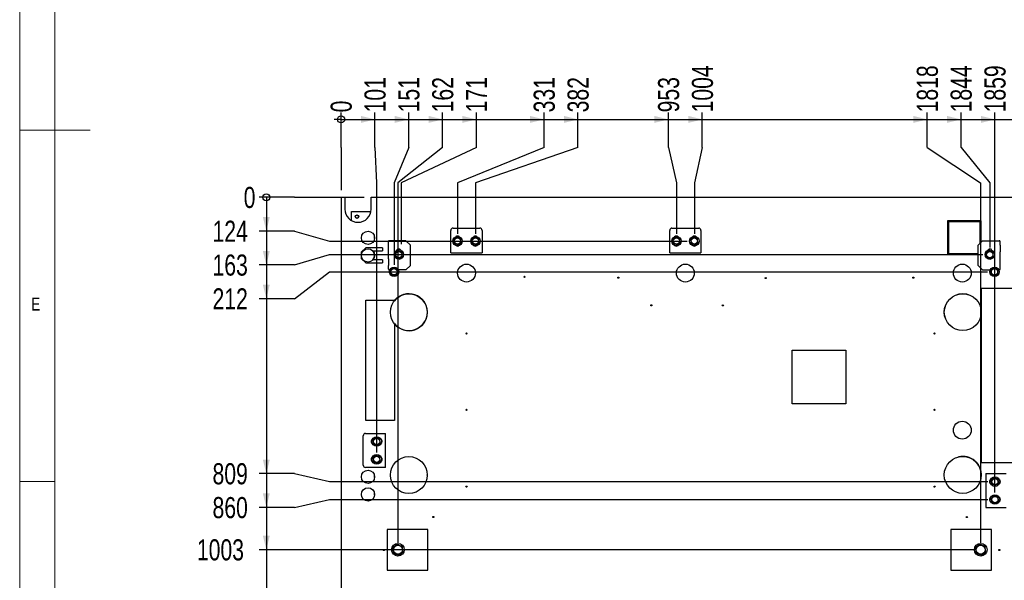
# Model space of a CAD drawing. Header units: millimetres. Extents: x 5 to 589, y 5 to 415.
# Tile 3 of 68: x 5 to 145, y 146 to 226. Entities that reach past the tile are written whole.
import ezdxf

# ---------------------------------------------------------------- set-up
doc = ezdxf.new("R2010")
doc.units = ezdxf.units.MM
doc.layers.add('COTES', color=1, linetype='Continuous')
doc.layers.add('NOTES', color=6, linetype='Continuous')
doc.layers.add('TRAIT-FORT', color=4, linetype='Continuous', lineweight=25)
doc.styles.add('SLDTEXTSTYLE0', font='TXT', dxfattribs={"width": 0.75})
doc.dimstyles.new('SLDDIMSTYLE0', dxfattribs={"dimtxt": 3, "dimasz": 0.333333, "dimexe": 0, "dimexo": 0.0625, "dimgap": 0.75, "dimtad": 0, "dimtih": 1, "dimtoh": 1, "dimdec": 0, "dimlfac": 20, "dimrnd": 1e-09, "dimdsep": 46, "dimtxsty": 'SLDTEXTSTYLE0', "dimblk1": 'ORIGIN', "dimblk2": 'ORIGIN', "dimsah": 1, "dimcen": 0.09, "dimadec": 0, "dimazin": 2, "dimtfac": 1, "dimtdec": 0, "dimtofl": 0, "dimtmove": 0, "dimatfit": 3, "dimldrblk": 'ORIGIN', "dimfxl": 1, "dimfrac": 2, "dimtolj": 1, "dimtzin": 12, "dimarcsym": 0})
doc.dimstyles.new('SLDDIMSTYLE1', dxfattribs={"dimtxt": 3, "dimasz": 2, "dimexe": 0, "dimexo": 0.0625, "dimgap": 0.75, "dimtad": 0, "dimtih": 1, "dimtoh": 1, "dimdec": 0, "dimlfac": 20, "dimrnd": 1e-09, "dimzin": 12, "dimdsep": 46, "dimtxsty": 'SLDTEXTSTYLE0', "dimsah": 1, "dimcen": 0.09, "dimadec": 0, "dimazin": 3, "dimtfac": 1, "dimtdec": 0, "dimtofl": 0, "dimtmove": 0, "dimatfit": 3, "dimfxl": 1, "dimfrac": 2, "dimtolj": 1, "dimtzin": 12, "dimarcsym": 0})

# ---------------------------------------------------------------- blocks, each defined once
blk = doc.blocks.new('_Origin')
at = {"color": 0, "linetype": 'ByBlock', "lineweight": -2}
blk.add_line((0, 0), (-1, 0), dxfattribs=at)
blk.add_circle((0, 0), 0.5, dxfattribs=at)
blk = doc.blocks.new('_D')
at = {"layer": 'COTES', "color": 1, "transparency": 16777216}
for p, q in [((50.69, 207.51), (50.69, 212.51)), ((50.69, 207.51), (50.69, 202.51)), ((50.69, 202.51), (50.69, 201.43))]:
    blk.add_line(p, q, dxfattribs=at)
blk.add_blockref('_Origin', (50.69, 211.51), dxfattribs=at)
at = {"layer": 'COTES', "color": 1, "transparency": 16777216, "insert": (49.2, 212.51), "char_height": 3, "attachment_point": 1, "rotation": 90, "style": 'SLDTEXTSTYLE0'}
blk.add_mtext('0', dxfattribs=at)
blk = doc.blocks.new('_D_1')
at = {"layer": 'COTES', "color": 1, "transparency": 16777216}
for p, q in [((50.69, 211.51), (55.5, 211.51)), ((55.5, 207.51), (55.5, 212.51)), ((55.5, 207.51), (55.74, 202.51)), ((55.74, 202.51), (55.74, 164.15))]:
    blk.add_line(p, q, dxfattribs=at)
blk.add_solid([(55.5, 211.51), (53.5, 212.01), (53.5, 211.01)], dxfattribs=at)
at = {"layer": 'COTES', "color": 1, "transparency": 16777216, "insert": (54.01, 212.51), "char_height": 3, "attachment_point": 1, "rotation": 90, "style": 'SLDTEXTSTYLE0'}
blk.add_mtext('101', dxfattribs=at)
blk = doc.blocks.new('_D_2')
at = {"layer": 'COTES', "color": 1, "transparency": 16777216}
for p, q in [((55.5, 211.51), (60.31, 211.51)), ((60.31, 207.51), (60.31, 212.51)), ((60.31, 207.51), (58.21, 202.51)), ((58.21, 202.51), (58.21, 190.83))]:
    blk.add_line(p, q, dxfattribs=at)
blk.add_solid([(60.31, 211.51), (58.31, 212.01), (58.31, 211.01)], dxfattribs=at)
at = {"layer": 'COTES', "color": 1, "transparency": 16777216, "insert": (58.82, 212.51), "char_height": 3, "attachment_point": 1, "rotation": 90, "style": 'SLDTEXTSTYLE0'}
blk.add_mtext('151', dxfattribs=at)
blk = doc.blocks.new('_D_3')
at = {"layer": 'COTES', "color": 1, "transparency": 16777216}
for p, q in [((60.31, 211.51), (65.12, 211.51)), ((65.12, 207.51), (65.12, 212.51)), ((65.12, 207.51), (58.77, 202.51)), ((58.77, 202.51), (58.77, 151.29))]:
    blk.add_line(p, q, dxfattribs=at)
blk.add_solid([(65.12, 211.51), (63.12, 212.01), (63.12, 211.01)], dxfattribs=at)
at = {"layer": 'COTES', "color": 1, "transparency": 16777216, "insert": (63.63, 212.51), "char_height": 3, "attachment_point": 1, "rotation": 90, "style": 'SLDTEXTSTYLE0'}
blk.add_mtext('162', dxfattribs=at)
blk = doc.blocks.new('_D_4')
at = {"layer": 'COTES', "color": 1, "transparency": 16777216}
for p, q in [((65.12, 211.51), (69.93, 211.51)), ((69.93, 207.51), (69.93, 212.51)), ((69.93, 207.51), (59.21, 202.51)), ((59.21, 202.51), (59.21, 193.75))]:
    blk.add_line(p, q, dxfattribs=at)
blk.add_solid([(69.93, 211.51), (67.93, 212.01), (67.93, 211.01)], dxfattribs=at)
at = {"layer": 'COTES', "color": 1, "transparency": 16777216, "insert": (68.44, 212.51), "char_height": 3, "attachment_point": 1, "rotation": 90, "style": 'SLDTEXTSTYLE0'}
blk.add_mtext('171', dxfattribs=at)
blk = doc.blocks.new('_D_5')
at = {"layer": 'COTES', "color": 1, "transparency": 16777216}
for p, q in [((69.93, 211.51), (79.55, 211.51)), ((79.55, 207.51), (79.55, 212.51)), ((79.55, 207.51), (67.24, 202.51)), ((67.24, 202.51), (67.24, 195.21))]:
    blk.add_line(p, q, dxfattribs=at)
blk.add_solid([(79.55, 211.51), (77.55, 212.01), (77.55, 211.01)], dxfattribs=at)
at = {"layer": 'COTES', "color": 1, "transparency": 16777216, "insert": (78.06, 212.51), "char_height": 3, "attachment_point": 1, "rotation": 90, "style": 'SLDTEXTSTYLE0'}
blk.add_mtext('331', dxfattribs=at)
blk = doc.blocks.new('_D_6')
at = {"layer": 'COTES', "color": 1, "transparency": 16777216}
for p, q in [((79.55, 211.51), (84.36, 211.51)), ((84.36, 207.51), (84.36, 212.51)), ((84.36, 207.51), (69.78, 202.51)), ((69.78, 202.51), (69.78, 195.21))]:
    blk.add_line(p, q, dxfattribs=at)
blk.add_solid([(84.36, 211.51), (82.36, 212.01), (82.36, 211.01)], dxfattribs=at)
at = {"layer": 'COTES', "color": 1, "transparency": 16777216, "insert": (82.87, 212.51), "char_height": 3, "attachment_point": 1, "rotation": 90, "style": 'SLDTEXTSTYLE0'}
blk.add_mtext('382', dxfattribs=at)
blk = doc.blocks.new('_D_7')
at = {"layer": 'COTES', "color": 1, "transparency": 16777216}
for p, q in [((84.36, 211.51), (97.22, 211.51)), ((97.22, 207.51), (97.22, 212.51)), ((97.22, 207.51), (98.36, 202.51)), ((98.36, 202.51), (98.36, 195.21))]:
    blk.add_line(p, q, dxfattribs=at)
blk.add_solid([(97.22, 211.51), (95.22, 212.01), (95.22, 211.01)], dxfattribs=at)
at = {"layer": 'COTES', "color": 1, "transparency": 16777216, "insert": (95.74, 212.51), "char_height": 3, "attachment_point": 1, "rotation": 90, "style": 'SLDTEXTSTYLE0'}
blk.add_mtext('953', dxfattribs=at)
blk = doc.blocks.new('_D_8')
at = {"layer": 'COTES', "color": 1, "transparency": 16777216}
for p, q in [((97.22, 211.51), (102.03, 211.51)), ((102.03, 207.51), (102.03, 212.51)), ((102.03, 207.51), (100.9, 202.51)), ((100.9, 202.51), (100.9, 195.21))]:
    blk.add_line(p, q, dxfattribs=at)
blk.add_solid([(102.03, 211.51), (100.03, 212.01), (100.03, 211.01)], dxfattribs=at)
at = {"layer": 'COTES', "color": 1, "transparency": 16777216, "insert": (100.55, 212.51), "char_height": 3, "attachment_point": 1, "rotation": 90, "style": 'SLDTEXTSTYLE0'}
blk.add_mtext('1004', dxfattribs=at)
blk = doc.blocks.new('_D_9')
at = {"layer": 'COTES', "color": 1, "transparency": 16777216}
for p, q in [((102.03, 211.51), (134.01, 211.51)), ((134.01, 207.51), (134.01, 212.51)), ((134.01, 207.51), (141.6, 202.51)), ((141.6, 202.51), (141.6, 151.29))]:
    blk.add_line(p, q, dxfattribs=at)
blk.add_solid([(134.01, 211.51), (132.01, 212.01), (132.01, 211.01)], dxfattribs=at)
at = {"layer": 'COTES', "color": 1, "transparency": 16777216, "insert": (132.52, 212.51), "char_height": 3, "attachment_point": 1, "rotation": 90, "style": 'SLDTEXTSTYLE0'}
blk.add_mtext('1818', dxfattribs=at)
blk = doc.blocks.new('_D_10')
at = {"layer": 'COTES', "color": 1, "transparency": 16777216}
for p, q in [((134.01, 211.51), (138.82, 211.51)), ((138.82, 207.51), (138.82, 212.51)), ((138.82, 207.51), (142.89, 202.51)), ((142.89, 202.51), (142.89, 193.28))]:
    blk.add_line(p, q, dxfattribs=at)
blk.add_solid([(138.82, 211.51), (136.82, 212.01), (136.82, 211.01)], dxfattribs=at)
at = {"layer": 'COTES', "color": 1, "transparency": 16777216, "insert": (137.33, 212.51), "char_height": 3, "attachment_point": 1, "rotation": 90, "style": 'SLDTEXTSTYLE0'}
blk.add_mtext('1844', dxfattribs=at)
blk = doc.blocks.new('_D_11')
at = {"layer": 'COTES', "color": 1, "transparency": 16777216}
for p, q in [((138.82, 211.51), (143.63, 211.51)), ((143.63, 158.44), (143.63, 212.51))]:
    blk.add_line(p, q, dxfattribs=at)
blk.add_solid([(143.63, 211.51), (141.63, 212.01), (141.63, 211.01)], dxfattribs=at)
at = {"layer": 'COTES', "color": 1, "transparency": 16777216, "insert": (142.14, 212.51), "char_height": 3, "attachment_point": 1, "rotation": 90, "style": 'SLDTEXTSTYLE0'}
blk.add_mtext('1859', dxfattribs=at)
blk = doc.blocks.new('_D_12')
at = {"layer": 'COTES', "color": 1, "transparency": 16777216}
for p, q in [((143.63, 211.51), (151.19, 211.51)), ((151.19, 201.43), (151.19, 212.51))]:
    blk.add_line(p, q, dxfattribs=at)
blk.add_solid([(151.19, 211.51), (149.19, 212.01), (149.19, 211.01)], dxfattribs=at)
at = {"layer": 'COTES', "color": 1, "transparency": 16777216, "insert": (149.7, 212.51), "char_height": 3, "attachment_point": 1, "rotation": 90, "style": 'SLDTEXTSTYLE0'}
blk.add_mtext('2010', dxfattribs=at)
blk = doc.blocks.new('_D_24')
at = {"layer": 'COTES', "color": 1, "transparency": 16777216}
for p, q in [((44.06, 200.43), (39.06, 200.43)), ((44.06, 200.43), (49.06, 200.43)), ((49.06, 200.43), (53.96, 200.43))]:
    blk.add_line(p, q, dxfattribs=at)
blk.add_blockref('_Origin', (40.06, 200.43), dxfattribs=at)
at = {"layer": 'COTES', "color": 1, "transparency": 16777216, "insert": (36.84, 201.91), "char_height": 3, "attachment_point": 1, "style": 'SLDTEXTSTYLE0'}
blk.add_mtext('0', dxfattribs=at)
blk = doc.blocks.new('_D_25')
at = {"layer": 'COTES', "color": 1, "transparency": 16777216}
for p, q in [((40.06, 200.43), (40.06, 195.62)), ((44.06, 195.62), (39.06, 195.62)), ((44.06, 195.62), (49.06, 194.21)), ((49.06, 194.21), (99.9, 194.21))]:
    blk.add_line(p, q, dxfattribs=at)
blk.add_solid([(40.06, 195.62), (40.56, 197.62), (39.56, 197.62)], dxfattribs=at)
at = {"layer": 'COTES', "color": 1, "transparency": 16777216, "insert": (32.41, 197.1), "char_height": 3, "attachment_point": 1, "style": 'SLDTEXTSTYLE0'}
blk.add_mtext('124', dxfattribs=at)
blk = doc.blocks.new('_D_26')
at = {"layer": 'COTES', "color": 1, "transparency": 16777216}
for p, q in [((40.06, 195.62), (40.06, 190.81)), ((44.06, 190.81), (49.06, 192.28)), ((49.06, 192.28), (141.89, 192.28)), ((44.06, 190.81), (39.06, 190.81))]:
    blk.add_line(p, q, dxfattribs=at)
blk.add_solid([(40.06, 190.81), (40.56, 192.81), (39.56, 192.81)], dxfattribs=at)
at = {"layer": 'COTES', "color": 1, "transparency": 16777216, "insert": (32.41, 192.29), "char_height": 3, "attachment_point": 1, "style": 'SLDTEXTSTYLE0'}
blk.add_mtext('163', dxfattribs=at)
blk = doc.blocks.new('_D_27')
at = {"layer": 'COTES', "color": 1, "transparency": 16777216}
for p, q in [((40.06, 190.81), (40.06, 186)), ((44.06, 186), (49.06, 189.83)), ((49.06, 189.83), (142.57, 189.83)), ((44.06, 186), (39.06, 186))]:
    blk.add_line(p, q, dxfattribs=at)
blk.add_solid([(40.06, 186), (40.56, 188), (39.56, 188)], dxfattribs=at)
at = {"layer": 'COTES', "color": 1, "transparency": 16777216, "insert": (32.41, 187.48), "char_height": 3, "attachment_point": 1, "style": 'SLDTEXTSTYLE0'}
blk.add_mtext('212', dxfattribs=at)
blk = doc.blocks.new('_D_28')
at = {"layer": 'COTES', "color": 1, "transparency": 16777216}
for p, q in [((40.06, 186), (40.06, 161.12)), ((44.06, 161.12), (39.06, 161.12)), ((44.06, 161.12), (49.06, 159.98)), ((49.06, 159.98), (142.63, 159.98))]:
    blk.add_line(p, q, dxfattribs=at)
blk.add_solid([(40.06, 161.12), (40.56, 163.12), (39.56, 163.12)], dxfattribs=at)
at = {"layer": 'COTES', "color": 1, "transparency": 16777216, "insert": (32.41, 162.6), "char_height": 3, "attachment_point": 1, "style": 'SLDTEXTSTYLE0'}
blk.add_mtext('809', dxfattribs=at)
blk = doc.blocks.new('_D_29')
at = {"layer": 'COTES', "color": 1, "transparency": 16777216}
for p, q in [((40.06, 161.12), (40.06, 156.31)), ((44.06, 156.31), (49.06, 157.44)), ((49.06, 157.44), (142.63, 157.44)), ((44.06, 156.31), (39.06, 156.31))]:
    blk.add_line(p, q, dxfattribs=at)
blk.add_solid([(40.06, 156.31), (40.56, 158.31), (39.56, 158.31)], dxfattribs=at)
at = {"layer": 'COTES', "color": 1, "transparency": 16777216, "insert": (32.41, 157.79), "char_height": 3, "attachment_point": 1, "style": 'SLDTEXTSTYLE0'}
blk.add_mtext('860', dxfattribs=at)
blk = doc.blocks.new('_D_30')
at = {"layer": 'COTES', "color": 1, "transparency": 16777216}
for p, q in [((40.06, 156.31), (40.06, 150.29)), ((140.6, 150.29), (39.06, 150.29))]:
    blk.add_line(p, q, dxfattribs=at)
blk.add_solid([(40.06, 150.29), (40.56, 152.29), (39.56, 152.29)], dxfattribs=at)
at = {"layer": 'COTES', "color": 1, "transparency": 16777216, "insert": (30.19, 151.78), "char_height": 3, "attachment_point": 1, "style": 'SLDTEXTSTYLE0'}
blk.add_mtext('1003', dxfattribs=at)
blk = doc.blocks.new('_D_31')
at = {"layer": 'COTES', "color": 1, "transparency": 16777216}
for p, q in [((40.06, 150.29), (40.06, 104.98)), ((44.06, 104.98), (39.06, 104.98)), ((44.06, 104.98), (49.06, 102.44)), ((49.06, 102.44), (132.47, 102.44))]:
    blk.add_line(p, q, dxfattribs=at)
blk.add_solid([(40.06, 104.98), (40.56, 106.98), (39.56, 106.98)], dxfattribs=at)
at = {"layer": 'COTES', "color": 1, "transparency": 16777216, "insert": (30.19, 106.47), "char_height": 3, "attachment_point": 1, "style": 'SLDTEXTSTYLE0'}
blk.add_mtext('1960', dxfattribs=at)
blk = doc.blocks.new('_D_32')
at = {"layer": 'COTES', "color": 1, "transparency": 16777216}
for p, q in [((40.06, 104.98), (40.06, 100.17)), ((51.67, 100.17), (39.06, 100.17)), ((51.67, 100.17), (56.67, 90.83)), ((56.67, 90.83), (141.92, 90.83))]:
    blk.add_line(p, q, dxfattribs=at)
blk.add_solid([(40.06, 100.17), (40.56, 102.17), (39.56, 102.17)], dxfattribs=at)
at = {"layer": 'COTES', "color": 1, "transparency": 16777216, "insert": (30.19, 101.66), "char_height": 3, "attachment_point": 1, "style": 'SLDTEXTSTYLE0'}
blk.add_mtext('2192', dxfattribs=at)
blk = doc.blocks.new('_D_33')
at = {"layer": 'COTES', "color": 1, "transparency": 16777216}
for p, q in [((40.06, 100.17), (40.06, 95.36)), ((63.32, 95.36), (39.06, 95.36)), ((63.32, 95.36), (68.32, 88.42)), ((68.32, 88.42), (130.21, 88.42))]:
    blk.add_line(p, q, dxfattribs=at)
blk.add_solid([(40.06, 95.36), (40.56, 97.36), (39.56, 97.36)], dxfattribs=at)
at = {"layer": 'COTES', "color": 1, "transparency": 16777216, "insert": (30.19, 96.85), "char_height": 3, "attachment_point": 1, "style": 'SLDTEXTSTYLE0'}
blk.add_mtext('2240', dxfattribs=at)
blk = doc.blocks.new('_D_34')
at = {"layer": 'COTES', "color": 1, "transparency": 16777216}
for p, q in [((40.06, 95.36), (40.06, 90.55)), ((131.07, 90.55), (39.06, 90.55)), ((131.07, 90.55), (136.07, 88.29)), ((136.07, 88.29), (141.92, 88.29))]:
    blk.add_line(p, q, dxfattribs=at)
blk.add_solid([(40.06, 90.55), (40.56, 92.55), (39.56, 92.55)], dxfattribs=at)
at = {"layer": 'COTES', "color": 1, "transparency": 16777216, "insert": (30.19, 92.04), "char_height": 3, "attachment_point": 1, "style": 'SLDTEXTSTYLE0'}
blk.add_mtext('2243', dxfattribs=at)
blk = doc.blocks.new('_D_35')
at = {"layer": 'COTES', "color": 1, "transparency": 16777216}
for p, q in [((40.06, 90.55), (40.06, 85.74)), ((44.06, 85.74), (49.06, 88.28)), ((49.06, 88.28), (57.71, 88.28)), ((44.06, 85.74), (39.06, 85.74))]:
    blk.add_line(p, q, dxfattribs=at)
blk.add_solid([(40.06, 85.74), (40.56, 87.74), (39.56, 87.74)], dxfattribs=at)
at = {"layer": 'COTES', "color": 1, "transparency": 16777216, "insert": (30.19, 87.23), "char_height": 3, "attachment_point": 1, "style": 'SLDTEXTSTYLE0'}
blk.add_mtext('2243', dxfattribs=at)
blk = doc.blocks.new('_D_36')
at = {"layer": 'COTES', "color": 1, "transparency": 16777216}
for p, q in [((40.06, 85.74), (40.06, 64.62)), ((135.44, 64.62), (39.06, 64.62))]:
    blk.add_line(p, q, dxfattribs=at)
blk.add_solid([(40.06, 64.62), (40.56, 66.62), (39.56, 66.62)], dxfattribs=at)
at = {"layer": 'COTES', "color": 1, "transparency": 16777216, "insert": (30.19, 66.1), "char_height": 3, "attachment_point": 1, "style": 'SLDTEXTSTYLE0'}
blk.add_mtext('2716', dxfattribs=at)
blk = doc.blocks.new('_D_37')
at = {"layer": 'COTES', "color": 1, "transparency": 16777216}
for p, q in [((40.06, 64.62), (40.06, 49.93)), ((49.69, 49.93), (39.06, 49.93))]:
    blk.add_line(p, q, dxfattribs=at)
blk.add_solid([(40.06, 49.93), (40.56, 51.93), (39.56, 51.93)], dxfattribs=at)
at = {"layer": 'COTES', "color": 1, "transparency": 16777216, "insert": (30.19, 51.41), "char_height": 3, "attachment_point": 1, "style": 'SLDTEXTSTYLE0'}
blk.add_mtext('3010', dxfattribs=at)

msp = doc.modelspace()

# ---------------------------------------------------------------- linework, layer by layer
at = {"color": 7, "linetype": 'Continuous', "lineweight": 18}
for p, q in [((5, 415), (5, 5)), ((10, 410), (10, 10)), ((5, 210), (15, 210)), ((10, 160), (5, 160))]:
    msp.add_line(p, q, dxfattribs=at)
at = {"layer": 'TRAIT-FORT', "color": 4, "linetype": 'Continuous', "lineweight": 25}
for p, q in [((50.686, 200.426), (50.686, 49.927)), ((50.686, 200.426), (51.214, 200.426)), ((51.214, 200.426), (51.214, 198.751)), ((54.964, 198.751), (54.964, 200.426)), ((54.964, 200.426), (151.186, 200.426)), ((52.186, 197.108), (52.186, 198.427)), ((52.186, 198.427), (54.936, 198.427)), ((66.602, 196.047), (70.412, 196.047)), ((97.717, 196.047), (101.527, 196.047)), ((136.886, 197.077), (136.886, 192.277)), ((141.686, 197.077), (136.886, 197.077)), ((136.886, 196.677), (137.036, 196.677)), ((137.036, 196.277), (136.886, 196.277)), ((141.536, 196.927), (137.036, 196.927)), ((137.036, 196.927), (137.036, 192.427)), ((141.536, 193.916), (141.536, 196.927)), ((141.536, 196.677), (141.686, 196.677)), ((141.686, 196.277), (141.536, 196.277)), ((141.686, 194.066), (141.686, 197.077)), ((66.284, 192.523), (66.284, 195.73)), ((70.729, 195.73), (70.729, 192.523)), ((97.399, 192.523), (97.399, 195.73)), ((101.844, 195.73), (101.844, 192.523)), ((54.19, 193.256), (53.555, 192.621)), ((56.55, 193.256), (54.19, 193.256)), ((56.55, 193.256), (56.55, 192.81)), ((57.403, 193.622), (57.403, 194.155)), ((57.403, 192.683), (57.403, 193.622)), ((59.905, 194.24), (57.53, 194.24)), ((60.54, 193.605), (59.905, 194.24)), ((60.54, 190.748), (60.54, 193.605)), ((141.225, 193.605), (141.86, 194.24)), ((141.225, 190.748), (141.225, 193.605)), ((141.86, 194.24), (144.235, 194.24)), ((144.362, 193.622), (144.362, 194.155)), ((144.362, 193.622), (144.362, 192.683)), ((53.555, 192.621), (53.555, 191.732)), ((55.206, 192.81), (56.55, 192.81)), ((57.403, 192.683), (57.403, 192.672)), ((57.403, 191.681), (57.403, 192.672)), ((66.284, 192.523), (70.729, 192.523)), ((97.399, 192.523), (101.844, 192.523)), ((137.036, 193.077), (136.886, 193.077)), ((137.036, 192.677), (136.886, 192.677)), ((136.886, 192.277), (141.225, 192.277)), ((137.036, 192.427), (141.225, 192.427)), ((137.186, 192.277), (137.186, 192.427)), ((137.586, 192.277), (137.586, 192.427)), ((140.786, 192.277), (140.786, 192.427)), ((141.186, 192.427), (141.186, 192.277)), ((144.362, 192.683), (144.362, 192.672)), ((144.362, 191.681), (144.362, 192.672)), ((53.555, 191.732), (54.19, 191.097)), ((54.19, 191.097), (56.55, 191.097)), ((56.55, 191.543), (55.224, 191.543)), ((56.55, 191.543), (56.55, 191.097)), ((57.403, 191.681), (57.403, 191.67)), ((57.403, 191.67), (57.403, 190.731)), ((57.403, 190.197), (57.403, 190.731)), ((59.905, 190.113), (60.54, 190.748)), ((141.86, 190.113), (141.225, 190.748)), ((144.362, 191.681), (144.362, 191.67)), ((144.362, 190.731), (144.362, 191.67)), ((144.362, 190.197), (144.362, 190.731)), ((57.6, 190.113), (57.53, 190.113)), ((59.905, 190.113), (58.828, 190.113)), ((141.86, 190.113), (142.959, 190.113)), ((144.181, 190.113), (144.235, 190.113)), ((141.716, 187.519), (146.23, 187.519)), ((141.716, 162.635), (141.716, 187.519)), ((54.186, 185.811), (58.255, 185.811)), ((54.186, 168.688), (54.186, 185.811)), ((58.255, 185.811), (58.255, 185.701)), ((58.255, 185.701), (58.255, 185.692)), ((58.255, 182.445), (58.255, 168.688)), ((114.808, 178.678), (122.424, 178.678)), ((114.808, 171.05), (114.808, 178.678)), ((122.424, 178.678), (122.424, 171.05)), ((122.424, 171.05), (114.808, 171.05)), ((58.255, 168.688), (54.186, 168.688)), ((54.149, 166.835), (57.007, 166.835)), ((57.007, 162.009), (57.007, 166.835)), ((53.832, 162.327), (53.832, 166.518)), ((146.23, 162.635), (141.716, 162.635)), ((57.007, 162.009), (54.149, 162.009)), ((142.353, 161.123), (142.353, 156.297)), ((142.353, 161.123), (145.211, 161.123)), ((142.353, 156.297), (145.211, 156.297)), ((62.994, 153.158), (57.245, 153.158)), ((57.245, 153.158), (57.245, 147.408)), ((62.994, 147.408), (62.994, 153.158)), ((137.371, 153.158), (137.371, 147.408)), ((143.121, 153.158), (137.371, 153.158)), ((143.121, 147.408), (143.121, 153.158)), ((57.245, 147.408), (62.994, 147.408)), ((137.371, 147.408), (143.121, 147.408))]:
    msp.add_line(p, q, dxfattribs=at)
at = {"layer": 'TRAIT-FORT', "color": 4, "linetype": 'Continuous', "lineweight": 25, "flags": 128}
msp.add_lwpolyline([(62.945, 160.857), (62.946, 160.931), (62.942, 161.065)], dxfattribs=at)
at = {"layer": 'TRAIT-FORT', "color": 4, "linetype": 'Continuous', "lineweight": 25}
for centre, radius in [((52.936, 197.677), 0.25), ((52.936, 197.677), 0.215), ((54.514, 194.666), 0.944), ((67.243, 194.206), 0.675), ((67.243, 194.206), 0.451), ((69.783, 194.206), 0.675), ((69.783, 194.206), 0.451), ((98.358, 194.206), 0.675), ((98.358, 194.206), 0.451), ((100.898, 194.206), 0.675), ((100.898, 194.206), 0.451), ((54.514, 192.166), 0.944), ((58.897, 192.276), 0.675), ((58.897, 192.276), 0.451), ((142.895, 192.277), 0.675), ((142.895, 192.277), 0.451), ((58.214, 189.833), 0.675), ((68.512, 189.651), 1.27), ((99.625, 189.651), 1.27), ((138.992, 189.651), 1.27), ((143.57, 189.825), 0.675), ((58.214, 189.833), 0.451), ((76.758, 189.123), 0.0825), ((90.096, 189.001), 0.0825), ((111.049, 188.938), 0.0825), ((132.025, 188.996), 0.0825), ((143.57, 189.825), 0.451), ((60.319, 184.068), 2.626), ((139.054, 184.094), 2.626), ((139.06, 184.103), 2.626), ((94.788, 185.055), 0.0825), ((104.957, 185.055), 0.0825), ((68.505, 181.057), 0.0825), ((135.05, 181.057), 0.0825), ((68.505, 170.192), 0.0825), ((135.05, 170.192), 0.0825), ((138.992, 167.301), 1.27), ((55.744, 165.697), 0.675), ((55.744, 165.697), 0.451), ((55.743, 163.154), 0.675), ((55.743, 163.154), 0.451), ((60.319, 160.924), 2.626), ((139.054, 160.931), 2.626), ((54.514, 160.669), 0.944), ((143.63, 159.982), 0.675), ((143.63, 159.982), 0.451), ((54.514, 158.169), 0.944), ((68.505, 159.277), 0.0825), ((135.05, 159.277), 0.0825), ((143.629, 157.439), 0.675), ((143.629, 157.439), 0.451), ((63.806, 154.95), 0.0825), ((139.624, 154.95), 0.0825), ((58.77, 150.29), 0.9), ((141.602, 150.29), 0.9), ((56.76, 150.256), 0.0825), ((58.77, 150.29), 0.641), ((141.602, 150.29), 0.641), ((144.265, 150.256), 0.0825)]:
    msp.add_circle(centre, radius, dxfattribs=at)
for centre, radius, start, end in [((53.089, 198.751), 1.875, 180, 0), ((66.602, 195.73), 0.318, 90, 180.00003), ((70.412, 195.73), 0.318, 359.99997, 90), ((97.717, 195.73), 0.318, 90, 180.00003), ((101.527, 195.73), 0.317, 359.99997, 90), ((54.514, 194.676), 0.944, 354.75897, 12.13803), ((67.237, 194.523), 0.397, 54.66666, 127.66362), ((69.777, 194.523), 0.397, 56.43427, 125.89708), ((98.352, 194.523), 0.397, 50.15664, 132.1707), ((100.892, 194.523), 0.397, 48.8712, 133.45529), ((67.237, 193.888), 0.397, 238.05961, 299.60682), ((69.777, 193.888), 0.397, 231.27976, 306.3906), ((98.352, 193.888), 0.397, 228.78916, 308.88287), ((100.892, 193.888), 0.397, 235.71601, 301.95182), ((54.514, 192.176), 0.944, 317.89289, 42.10711), ((58.878, 192.748), 0.337, 23.96011, 160.56906), ((142.887, 192.748), 0.337, 23.1654, 158.71366), ((60.32, 184.078), 2.626, 218.18513, 141.81487), ((54.149, 166.518), 0.318, 90.00017, 179.99983), ((55.356, 165.692), 0.397, 120.75111, 240.99264), ((56.118, 165.692), 0.397, 301.10386, 57.764), ((55.356, 163.152), 0.397, 120.47028, 240.73719), ((56.118, 163.152), 0.397, 301.38469, 58.09993), ((139.06, 160.938), 2.626, 355.69665, 103.03729), ((54.149, 162.327), 0.318, 180.00017, 269.99983), ((54.514, 160.676), 0.944, 354.91459, 11.9813), ((143.242, 159.98), 0.397, 120.4963, 240.62585), ((144.004, 159.98), 0.397, 301.35868, 58.23169), ((54.514, 158.176), 0.944, 354.92603, 11.96978), ((143.242, 157.44), 0.397, 120.21489, 240.37054), ((144.004, 157.44), 0.397, 301.63933, 58.56817)]:
    msp.add_arc(centre, radius, start, end, dxfattribs=at)
for centre, major_axis, start_param, end_param in [((57.53, 194.155), (0.127, 0), 1.5707963, 3.1415927), ((144.235, 194.155), (-0.127, 0), 3.1415927, 4.712389), ((57.53, 190.197), (0.127, 0), 3.1415927, 4.712389), ((144.235, 190.197), (-0.127, 0), 1.5707963, 3.1415927)]:
    msp.add_ellipse(centre, major_axis=major_axis, ratio=0.6666667, start_param=start_param, end_param=end_param, dxfattribs=at)
for points, knots in [([(67.176, 194.75), (67.138, 194.721), (67.061, 194.663), (66.947, 194.577), (66.838, 194.495), (66.772, 194.445), (66.738, 194.419)], [0, 0, 0, 0, 0.2646059, 0.5349496, 0.7653441, 1, 1, 1, 1]), ([(67.176, 194.75), (67.219, 194.732), (67.308, 194.694), (67.439, 194.639), (67.565, 194.586), (67.642, 194.553), (67.681, 194.537)], [0, 0, 0, 0, 0.2646059, 0.5349496, 0.7653441, 1, 1, 1, 1]), ([(69.716, 194.75), (69.678, 194.721), (69.601, 194.663), (69.487, 194.577), (69.378, 194.495), (69.312, 194.445), (69.278, 194.419)], [0, 0, 0, 0, 0.2646059, 0.5349496, 0.7653441, 1, 1, 1, 1]), ([(69.716, 194.75), (69.759, 194.732), (69.848, 194.694), (69.979, 194.639), (70.105, 194.586), (70.182, 194.553), (70.221, 194.537)], [0, 0, 0, 0, 0.2646059, 0.5349496, 0.7653441, 1, 1, 1, 1]), ([(98.291, 194.75), (98.253, 194.721), (98.176, 194.663), (98.062, 194.577), (97.953, 194.495), (97.887, 194.445), (97.853, 194.419)], [0, 0, 0, 0, 0.2646059, 0.5349496, 0.7653441, 1, 1, 1, 1]), ([(98.291, 194.75), (98.334, 194.732), (98.423, 194.694), (98.554, 194.639), (98.68, 194.586), (98.757, 194.553), (98.796, 194.537)], [0, 0, 0, 0, 0.2646059, 0.5349496, 0.7653441, 1, 1, 1, 1]), ([(100.831, 194.75), (100.793, 194.721), (100.716, 194.663), (100.602, 194.577), (100.493, 194.495), (100.427, 194.445), (100.393, 194.419)], [0, 0, 0, 0, 0.2646059, 0.5349496, 0.7653441, 1, 1, 1, 1]), ([(100.831, 194.75), (100.874, 194.732), (100.963, 194.694), (101.094, 194.639), (101.22, 194.586), (101.297, 194.553), (101.336, 194.537)], [0, 0, 0, 0, 0.2646059, 0.5349496, 0.7653441, 1, 1, 1, 1]), ([(66.806, 193.875), (66.797, 193.944), (66.783, 194.059), (66.762, 194.225), (66.748, 194.337), (66.74, 194.401), (66.738, 194.419)], [0, 0, 0, 0, 0.3862435, 0.6384308, 0.8974327, 1, 1, 1, 1]), ([(67.311, 193.662), (67.267, 193.68), (67.178, 193.718), (67.047, 193.773), (66.922, 193.826), (66.845, 193.859), (66.806, 193.875)], [0, 0, 0, 0, 0.2646059, 0.5349496, 0.7653441, 1, 1, 1, 1]), ([(67.311, 193.662), (67.349, 193.69), (67.426, 193.748), (67.539, 193.834), (67.648, 193.917), (67.715, 193.967), (67.748, 193.992)], [0, 0, 0, 0, 0.2646059, 0.5349496, 0.7653441, 1, 1, 1, 1]), ([(67.748, 193.992), (67.74, 194.062), (67.726, 194.176), (67.705, 194.343), (67.691, 194.454), (67.683, 194.518), (67.681, 194.537)], [0, 0, 0, 0, 0.3862435, 0.6384308, 0.8974327, 1, 1, 1, 1]), ([(69.346, 193.875), (69.337, 193.944), (69.323, 194.059), (69.302, 194.225), (69.288, 194.337), (69.28, 194.401), (69.278, 194.419)], [0, 0, 0, 0, 0.3862435, 0.6384308, 0.8974327, 1, 1, 1, 1]), ([(69.851, 193.662), (69.807, 193.68), (69.718, 193.718), (69.587, 193.773), (69.462, 193.826), (69.385, 193.859), (69.346, 193.875)], [0, 0, 0, 0, 0.2646059, 0.5349496, 0.7653441, 1, 1, 1, 1]), ([(69.851, 193.662), (69.889, 193.69), (69.966, 193.748), (70.079, 193.834), (70.188, 193.917), (70.255, 193.967), (70.288, 193.992)], [0, 0, 0, 0, 0.2646059, 0.5349496, 0.7653441, 1, 1, 1, 1]), ([(70.288, 193.992), (70.28, 194.062), (70.266, 194.176), (70.245, 194.343), (70.231, 194.454), (70.223, 194.518), (70.221, 194.537)], [0, 0, 0, 0, 0.3862435, 0.6384308, 0.8974327, 1, 1, 1, 1]), ([(97.921, 193.875), (97.912, 193.944), (97.898, 194.059), (97.877, 194.225), (97.863, 194.337), (97.855, 194.401), (97.853, 194.419)], [0, 0, 0, 0, 0.3862435, 0.6384308, 0.8974327, 1, 1, 1, 1]), ([(98.426, 193.662), (98.382, 193.68), (98.293, 193.718), (98.162, 193.773), (98.037, 193.826), (97.96, 193.859), (97.921, 193.875)], [0, 0, 0, 0, 0.2646059, 0.5349496, 0.7653441, 1, 1, 1, 1]), ([(98.426, 193.662), (98.464, 193.69), (98.541, 193.748), (98.654, 193.834), (98.763, 193.917), (98.83, 193.967), (98.863, 193.992)], [0, 0, 0, 0, 0.2646059, 0.5349496, 0.7653441, 1, 1, 1, 1]), ([(98.863, 193.992), (98.855, 194.062), (98.841, 194.176), (98.82, 194.343), (98.806, 194.454), (98.798, 194.518), (98.796, 194.537)], [0, 0, 0, 0, 0.3862435, 0.6384308, 0.8974327, 1, 1, 1, 1]), ([(100.461, 193.875), (100.452, 193.944), (100.438, 194.059), (100.417, 194.225), (100.403, 194.337), (100.395, 194.401), (100.393, 194.419)], [0, 0, 0, 0, 0.3862435, 0.6384308, 0.8974327, 1, 1, 1, 1]), ([(100.966, 193.662), (100.922, 193.68), (100.833, 193.718), (100.702, 193.773), (100.577, 193.826), (100.5, 193.859), (100.461, 193.875)], [0, 0, 0, 0, 0.2646059, 0.5349496, 0.7653441, 1, 1, 1, 1]), ([(100.966, 193.662), (101.004, 193.69), (101.081, 193.748), (101.194, 193.834), (101.303, 193.917), (101.37, 193.967), (101.403, 193.992)], [0, 0, 0, 0, 0.2646059, 0.5349496, 0.7653441, 1, 1, 1, 1]), ([(101.403, 193.992), (101.395, 194.062), (101.381, 194.176), (101.36, 194.343), (101.346, 194.454), (101.338, 194.518), (101.336, 194.537)], [0, 0, 0, 0, 0.3862435, 0.6384308, 0.8974327, 1, 1, 1, 1]), ([(58.829, 192.82), (58.791, 192.792), (58.715, 192.734), (58.601, 192.648), (58.492, 192.565), (58.425, 192.515), (58.392, 192.49)], [0, 0, 0, 0, 0.2646059, 0.5349496, 0.7653441, 1, 1, 1, 1]), ([(58.46, 191.945), (58.451, 192.015), (58.437, 192.129), (58.416, 192.296), (58.402, 192.407), (58.394, 192.471), (58.392, 192.49)], [0, 0, 0, 0, 0.3862435, 0.6384308, 0.8974327, 1, 1, 1, 1]), ([(58.965, 191.732), (58.921, 191.75), (58.832, 191.788), (58.701, 191.843), (58.575, 191.896), (58.498, 191.929), (58.46, 191.945)], [0, 0, 0, 0, 0.2646059, 0.5349496, 0.7653441, 1, 1, 1, 1]), ([(58.829, 192.82), (58.873, 192.802), (58.962, 192.764), (59.093, 192.709), (59.219, 192.656), (59.296, 192.623), (59.335, 192.607)], [0, 0, 0, 0, 0.2646059, 0.5349496, 0.7653441, 1, 1, 1, 1]), ([(58.965, 191.732), (59.003, 191.76), (59.08, 191.819), (59.193, 191.905), (59.302, 191.987), (59.369, 192.037), (59.402, 192.063)], [0, 0, 0, 0, 0.2646059, 0.5349496, 0.7653441, 1, 1, 1, 1]), ([(59.402, 192.063), (59.394, 192.132), (59.379, 192.247), (59.359, 192.413), (59.345, 192.525), (59.337, 192.589), (59.335, 192.607)], [0, 0, 0, 0, 0.3862435, 0.6384308, 0.8974327, 1, 1, 1, 1]), ([(142.827, 192.821), (142.789, 192.792), (142.712, 192.734), (142.598, 192.648), (142.49, 192.566), (142.423, 192.516), (142.389, 192.49)], [0, 0, 0, 0, 0.2646059, 0.5349496, 0.7653441, 1, 1, 1, 1]), ([(142.457, 191.946), (142.449, 192.015), (142.434, 192.13), (142.414, 192.296), (142.4, 192.408), (142.392, 192.472), (142.389, 192.49)], [0, 0, 0, 0, 0.3862435, 0.6384308, 0.8974327, 1, 1, 1, 1]), ([(142.962, 191.732), (142.919, 191.751), (142.83, 191.788), (142.699, 191.844), (142.573, 191.897), (142.496, 191.93), (142.457, 191.946)], [0, 0, 0, 0, 0.2646059, 0.5349496, 0.7653441, 1, 1, 1, 1]), ([(142.827, 192.821), (142.871, 192.803), (142.959, 192.765), (143.091, 192.71), (143.216, 192.656), (143.293, 192.624), (143.332, 192.608)], [0, 0, 0, 0, 0.26460585, 0.53494964, 0.7653441, 1, 1, 1, 1]), ([(142.962, 191.732), (143, 191.761), (143.077, 191.819), (143.191, 191.905), (143.3, 191.987), (143.366, 192.038), (143.4, 192.063)], [0, 0, 0, 0, 0.2646059, 0.5349496, 0.7653441, 1, 1, 1, 1]), ([(143.4, 192.063), (143.391, 192.133), (143.377, 192.247), (143.356, 192.414), (143.342, 192.525), (143.334, 192.589), (143.332, 192.608)], [0, 0, 0, 0, 0.3862435, 0.6384308, 0.8974327, 1, 1, 1, 1]), ([(58.146, 190.377), (58.108, 190.348), (58.031, 190.29), (57.918, 190.204), (57.809, 190.122), (57.742, 190.072), (57.709, 190.046)], [0, 0, 0, 0, 0.2646059, 0.5349496, 0.7653441, 1, 1, 1, 1]), ([(58.146, 190.377), (58.19, 190.358), (58.279, 190.321), (58.41, 190.266), (58.535, 190.212), (58.612, 190.18), (58.651, 190.164)], [0, 0, 0, 0, 0.2646059, 0.5349496, 0.7653441, 1, 1, 1, 1]), ([(143.503, 190.37), (143.465, 190.341), (143.388, 190.283), (143.274, 190.197), (143.165, 190.115), (143.099, 190.064), (143.065, 190.039)], [0, 0, 0, 0, 0.2646059, 0.5349496, 0.7653441, 1, 1, 1, 1]), ([(143.503, 190.37), (143.546, 190.351), (143.635, 190.314), (143.766, 190.258), (143.892, 190.205), (143.969, 190.173), (144.008, 190.156)], [0, 0, 0, 0, 0.26460585, 0.53494964, 0.7653441, 1, 1, 1, 1]), ([(57.776, 189.502), (57.768, 189.571), (57.753, 189.686), (57.733, 189.852), (57.719, 189.964), (57.711, 190.028), (57.709, 190.046)], [0, 0, 0, 0, 0.3862435, 0.6384308, 0.8974327, 1, 1, 1, 1]), ([(58.282, 189.288), (58.238, 189.307), (58.149, 189.344), (58.018, 189.4), (57.892, 189.453), (57.815, 189.486), (57.776, 189.502)], [0, 0, 0, 0, 0.2646059, 0.5349496, 0.7653441, 1, 1, 1, 1]), ([(58.282, 189.288), (58.32, 189.317), (58.396, 189.375), (58.51, 189.461), (58.619, 189.543), (58.685, 189.594), (58.719, 189.619)], [0, 0, 0, 0, 0.2646059, 0.5349496, 0.7653441, 1, 1, 1, 1]), ([(58.719, 189.619), (58.71, 189.689), (58.696, 189.803), (58.675, 189.97), (58.662, 190.081), (58.654, 190.145), (58.651, 190.164)], [0, 0, 0, 0, 0.3862435, 0.6384308, 0.8974327, 1, 1, 1, 1]), ([(143.133, 189.495), (143.124, 189.564), (143.11, 189.679), (143.089, 189.845), (143.075, 189.957), (143.067, 190.021), (143.065, 190.039)], [0, 0, 0, 0, 0.3862435, 0.6384308, 0.8974327, 1, 1, 1, 1]), ([(143.638, 189.281), (143.594, 189.3), (143.506, 189.337), (143.374, 189.393), (143.249, 189.446), (143.172, 189.478), (143.133, 189.495)], [0, 0, 0, 0, 0.2646059, 0.5349496, 0.7653441, 1, 1, 1, 1]), ([(143.638, 189.281), (143.676, 189.31), (143.753, 189.368), (143.867, 189.454), (143.975, 189.536), (144.042, 189.587), (144.076, 189.612)], [0, 0, 0, 0, 0.2646059, 0.5349496, 0.7653441, 1, 1, 1, 1]), ([(144.076, 189.612), (144.067, 189.681), (144.053, 189.796), (144.032, 189.962), (144.018, 190.074), (144.01, 190.138), (144.008, 190.156)], [0, 0, 0, 0, 0.3862435, 0.6384308, 0.8974327, 1, 1, 1, 1]), ([(55.676, 166.241), (55.638, 166.212), (55.561, 166.154), (55.447, 166.068), (55.339, 165.986), (55.272, 165.936), (55.238, 165.91)], [0, 0, 0, 0, 0.2646059, 0.5349496, 0.7653441, 1, 1, 1, 1]), ([(55.306, 165.366), (55.297, 165.435), (55.283, 165.55), (55.262, 165.716), (55.249, 165.828), (55.241, 165.892), (55.238, 165.91)], [0, 0, 0, 0, 0.3862435, 0.6384308, 0.8974327, 1, 1, 1, 1]), ([(55.811, 165.152), (55.767, 165.171), (55.679, 165.208), (55.547, 165.264), (55.422, 165.317), (55.345, 165.35), (55.306, 165.366)], [0, 0, 0, 0, 0.2646059, 0.5349496, 0.7653441, 1, 1, 1, 1]), ([(55.676, 166.241), (55.72, 166.222), (55.808, 166.185), (55.94, 166.13), (56.065, 166.076), (56.142, 166.044), (56.181, 166.028)], [0, 0, 0, 0, 0.2646059, 0.5349496, 0.7653441, 1, 1, 1, 1]), ([(55.811, 165.152), (55.849, 165.181), (55.926, 165.239), (56.04, 165.325), (56.148, 165.407), (56.215, 165.458), (56.249, 165.483)], [0, 0, 0, 0, 0.2646059, 0.5349496, 0.7653441, 1, 1, 1, 1]), ([(56.249, 165.483), (56.24, 165.553), (56.226, 165.667), (56.205, 165.834), (56.191, 165.945), (56.183, 166.009), (56.181, 166.028)], [0, 0, 0, 0, 0.3862435, 0.6384308, 0.8974327, 1, 1, 1, 1]), ([(55.676, 163.699), (55.638, 163.67), (55.561, 163.612), (55.447, 163.526), (55.338, 163.444), (55.272, 163.393), (55.238, 163.368)], [0, 0, 0, 0, 0.2646059, 0.5349496, 0.7653441, 1, 1, 1, 1]), ([(55.306, 162.824), (55.297, 162.893), (55.283, 163.008), (55.262, 163.174), (55.248, 163.286), (55.24, 163.35), (55.238, 163.368)], [0, 0, 0, 0, 0.3862435, 0.6384308, 0.8974327, 1, 1, 1, 1]), ([(55.811, 162.61), (55.767, 162.629), (55.679, 162.666), (55.547, 162.722), (55.422, 162.775), (55.345, 162.807), (55.306, 162.824)], [0, 0, 0, 0, 0.2646059, 0.5349496, 0.7653441, 1, 1, 1, 1]), ([(55.676, 163.699), (55.719, 163.68), (55.808, 163.643), (55.94, 163.587), (56.065, 163.534), (56.142, 163.502), (56.181, 163.485)], [0, 0, 0, 0, 0.2646059, 0.5349496, 0.7653441, 1, 1, 1, 1]), ([(55.811, 162.61), (55.849, 162.639), (55.926, 162.697), (56.04, 162.783), (56.148, 162.865), (56.215, 162.915), (56.249, 162.941)], [0, 0, 0, 0, 0.2646059, 0.5349496, 0.7653441, 1, 1, 1, 1]), ([(56.249, 162.941), (56.24, 163.01), (56.226, 163.125), (56.205, 163.291), (56.191, 163.403), (56.183, 163.467), (56.181, 163.485)], [0, 0, 0, 0, 0.3862435, 0.6384308, 0.8974327, 1, 1, 1, 1]), ([(143.562, 160.526), (143.524, 160.497), (143.447, 160.439), (143.333, 160.353), (143.225, 160.271), (143.158, 160.221), (143.124, 160.195)], [0, 0, 0, 0, 0.2646059, 0.5349496, 0.7653441, 1, 1, 1, 1]), ([(143.192, 159.651), (143.183, 159.72), (143.169, 159.835), (143.149, 160.001), (143.135, 160.113), (143.127, 160.177), (143.124, 160.195)], [0, 0, 0, 0, 0.3862435, 0.6384308, 0.8974327, 1, 1, 1, 1]), ([(143.697, 159.437), (143.654, 159.456), (143.565, 159.493), (143.434, 159.549), (143.308, 159.602), (143.231, 159.634), (143.192, 159.651)], [0, 0, 0, 0, 0.2646059, 0.5349496, 0.7653441, 1, 1, 1, 1]), ([(143.562, 160.526), (143.606, 160.507), (143.694, 160.47), (143.826, 160.414), (143.951, 160.361), (144.028, 160.329), (144.067, 160.312)], [0, 0, 0, 0, 0.26460585, 0.53494964, 0.7653441, 1, 1, 1, 1]), ([(143.697, 159.437), (143.735, 159.466), (143.812, 159.524), (143.926, 159.61), (144.035, 159.692), (144.101, 159.743), (144.135, 159.768)], [0, 0, 0, 0, 0.2646059, 0.5349496, 0.7653441, 1, 1, 1, 1]), ([(144.135, 159.768), (144.126, 159.837), (144.112, 159.952), (144.091, 160.118), (144.077, 160.23), (144.069, 160.294), (144.067, 160.312)], [0, 0, 0, 0, 0.3862435, 0.6384308, 0.8974327, 1, 1, 1, 1]), ([(143.562, 157.984), (143.524, 157.955), (143.447, 157.897), (143.333, 157.811), (143.225, 157.729), (143.158, 157.678), (143.124, 157.653)], [0, 0, 0, 0, 0.2646059, 0.5349496, 0.7653441, 1, 1, 1, 1]), ([(143.192, 157.108), (143.183, 157.178), (143.169, 157.293), (143.148, 157.459), (143.135, 157.57), (143.127, 157.635), (143.124, 157.653)], [0, 0, 0, 0, 0.3862435, 0.63843083, 0.89743273, 1, 1, 1, 1]), ([(143.697, 156.895), (143.653, 156.914), (143.565, 156.951), (143.433, 157.006), (143.308, 157.06), (143.231, 157.092), (143.192, 157.108)], [0, 0, 0, 0, 0.2646059, 0.5349496, 0.7653441, 1, 1, 1, 1]), ([(143.562, 157.984), (143.606, 157.965), (143.694, 157.928), (143.826, 157.872), (143.951, 157.819), (144.028, 157.786), (144.067, 157.77)], [0, 0, 0, 0, 0.26460585, 0.53494964, 0.7653441, 1, 1, 1, 1]), ([(143.697, 156.895), (143.735, 156.924), (143.812, 156.982), (143.926, 157.068), (144.034, 157.15), (144.101, 157.2), (144.135, 157.226)], [0, 0, 0, 0, 0.2646059, 0.5349496, 0.7653441, 1, 1, 1, 1]), ([(144.135, 157.226), (144.126, 157.295), (144.112, 157.41), (144.091, 157.576), (144.077, 157.688), (144.069, 157.752), (144.067, 157.77)], [0, 0, 0, 0, 0.3862435, 0.6384308, 0.8974327, 1, 1, 1, 1]), ([(58.674, 151.064), (58.62, 151.023), (58.51, 150.94), (58.349, 150.818), (58.194, 150.701), (58.1, 150.63), (58.052, 150.593)], [0, 0, 0, 0, 0.2646081, 0.5349544, 0.7653466, 1, 1, 1, 1]), ([(58.148, 149.82), (58.142, 149.869), (58.13, 149.967), (58.109, 150.134), (58.086, 150.319), (58.066, 150.478), (58.055, 150.568), (58.052, 150.593)], [0, 0, 0, 0, 0.1932067, 0.3883081, 0.6406042, 0.8997177, 1, 1, 1, 1]), ([(58.866, 149.517), (58.804, 149.543), (58.678, 149.596), (58.491, 149.675), (58.313, 149.75), (58.203, 149.797), (58.148, 149.82)], [0, 0, 0, 0, 0.2646081, 0.5349544, 0.7653466, 1, 1, 1, 1]), ([(58.674, 151.064), (58.736, 151.037), (58.862, 150.984), (59.048, 150.905), (59.227, 150.83), (59.336, 150.783), (59.391, 150.76)], [0, 0, 0, 0, 0.2646081, 0.5349544, 0.7653466, 1, 1, 1, 1]), ([(58.866, 149.517), (58.92, 149.557), (59.029, 149.64), (59.191, 149.762), (59.345, 149.879), (59.44, 149.951), (59.488, 149.987)], [0, 0, 0, 0, 0.2646081, 0.5349544, 0.7653466, 1, 1, 1, 1]), ([(59.488, 149.987), (59.482, 150.036), (59.469, 150.134), (59.449, 150.3), (59.426, 150.486), (59.406, 150.644), (59.395, 150.735), (59.391, 150.76)], [0, 0, 0, 0, 0.1932067, 0.3883081, 0.6406042, 0.8997177, 1, 1, 1, 1]), ([(141.505, 151.064), (141.452, 151.023), (141.342, 150.94), (141.181, 150.818), (141.026, 150.701), (140.932, 150.63), (140.884, 150.593)], [0, 0, 0, 0, 0.2646081, 0.5349544, 0.7653466, 1, 1, 1, 1]), ([(140.98, 149.82), (140.974, 149.869), (140.962, 149.967), (140.941, 150.134), (140.918, 150.319), (140.898, 150.478), (140.887, 150.568), (140.884, 150.593)], [0, 0, 0, 0, 0.1932067, 0.3883081, 0.6406042, 0.8997177, 1, 1, 1, 1]), ([(141.698, 149.517), (141.636, 149.543), (141.51, 149.596), (141.323, 149.675), (141.145, 149.75), (141.035, 149.797), (140.98, 149.82)], [0, 0, 0, 0, 0.2646081, 0.5349544, 0.7653466, 1, 1, 1, 1]), ([(141.505, 151.064), (141.568, 151.037), (141.694, 150.984), (141.88, 150.905), (142.059, 150.83), (142.168, 150.783), (142.223, 150.76)], [0, 0, 0, 0, 0.2646081, 0.5349544, 0.7653466, 1, 1, 1, 1]), ([(141.698, 149.517), (141.752, 149.557), (141.861, 149.64), (142.023, 149.762), (142.177, 149.879), (142.272, 149.951), (142.32, 149.987)], [0, 0, 0, 0, 0.2646081, 0.5349544, 0.7653466, 1, 1, 1, 1]), ([(142.32, 149.987), (142.314, 150.036), (142.301, 150.134), (142.281, 150.3), (142.258, 150.486), (142.238, 150.644), (142.227, 150.735), (142.223, 150.76)], [0, 0, 0, 0, 0.1932067, 0.3883081, 0.6406042, 0.8997177, 1, 1, 1, 1])]:
    msp.add_open_spline(points, degree=3, knots=knots, dxfattribs=at)

# ---------------------------------------------------------------- texts
at = {"layer": 'NOTES', "color": 211, "insert": (6.667, 186.168), "char_height": 1.852, "attachment_point": 1, "style": 'SLDTEXTSTYLE0'}
msp.add_mtext('E', dxfattribs=at)

# ---------------------------------------------------------------- dimensions: what is measured, and where the dimension line sits
at = {"layer": 'COTES', "color": 1}
for feature_location, offset, dtype, origin, dimstyle, picture, middle in [((100.898, 194.206), (1.135, 18.306), 1, (50.686, 200.426), 'SLDDIMSTYLE1', '_D_8', (102.033, 216.945)), ((141.602, 150.29), (-7.592, 62.222), 1, (50.686, 200.426), 'SLDDIMSTYLE1', '_D_9', (134.009, 216.945)), ((142.895, 192.277), (-4.075, 20.235), 1, (50.686, 200.426), 'SLDDIMSTYLE1', '_D_10', (138.819, 216.945)), ((143.629, 157.439), (0, 55.073), 1, (50.686, 200.426), 'SLDDIMSTYLE1', '_D_11', (143.629, 216.945)), ((151.186, 200.426), (0, 12.086), 1, (50.686, 200.426), 'SLDDIMSTYLE1', '_D_12', (151.186, 216.945)), ((55.743, 163.154), (-0.247, 49.358), 1, (50.686, 200.426), 'SLDDIMSTYLE1', '_D_1', (55.497, 215.837)), ((58.214, 189.833), (2.093, 22.679), 1, (50.686, 200.426), 'SLDDIMSTYLE1', '_D_2', (60.307, 215.837)), ((58.77, 150.29), (6.347, 62.222), 1, (50.686, 200.426), 'SLDDIMSTYLE1', '_D_3', (65.117, 215.837)), ((59.215, 192.754), (10.712, 19.758), 1, (50.686, 200.426), 'SLDDIMSTYLE1', '_D_4', (69.927, 215.837)), ((67.243, 194.206), (12.304, 18.306), 1, (50.686, 200.426), 'SLDDIMSTYLE1', '_D_5', (79.547, 215.837)), ((69.783, 194.206), (14.574, 18.306), 1, (50.686, 200.426), 'SLDDIMSTYLE1', '_D_6', (84.357, 215.837)), ((98.358, 194.206), (-1.135, 18.306), 1, (50.686, 200.426), 'SLDDIMSTYLE1', '_D_7', (97.223, 215.837)), ((50.6864631, 200.426304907), (0, 12.085608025), 1, (50.6864631, 200.426304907), 'SLDDIMSTYLE0', '_D', (50.6864631, 213.620246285)), ((54.964110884, 200.426304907), (-15.903014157, 0), 0, (54.964110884, 200.426304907), 'SLDDIMSTYLE0', '_D_24', (37.952763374, 200.426304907)), ((141.602, 150.29), (-102.541, 0), 0, (54.964, 200.426), 'SLDDIMSTYLE1', '_D_30', (34.628, 150.29)), ((133.474, 102.439), (-94.413, 2.541), 0, (54.964, 200.426), 'SLDDIMSTYLE1', '_D_31', (34.628, 104.98)), ((142.917, 90.828), (-103.856, 9.343), 0, (54.964, 200.426), 'SLDDIMSTYLE1', '_D_32', (34.628, 100.17)), ((131.215, 88.423), (-92.154, 6.938), 0, (54.964, 200.426), 'SLDDIMSTYLE1', '_D_33', (34.628, 95.36)), ((142.917, 88.288), (-103.856, 2.262), 0, (54.964, 200.426), 'SLDDIMSTYLE1', '_D_34', (34.628, 90.55)), ((58.705, 88.281), (-19.644, -2.541), 0, (54.964, 200.426), 'SLDDIMSTYLE1', '_D_35', (34.628, 85.74)), ((136.436, 64.616), (-97.374, 0), 0, (54.964, 200.426), 'SLDDIMSTYLE1', '_D_36', (34.628, 64.616)), ((50.686, 49.927), (-11.625, 0), 0, (54.964, 200.426), 'SLDDIMSTYLE1', '_D_37', (34.628, 49.927)), ((100.898, 194.206), (-61.837, 1.41), 0, (54.964, 200.426), 'SLDDIMSTYLE1', '_D_25', (35.736, 195.616)), ((142.895, 192.277), (-103.834, -1.471), 0, (54.964, 200.426), 'SLDDIMSTYLE1', '_D_26', (35.736, 190.806)), ((143.57, 189.825), (-104.509, -3.83), 0, (54.964, 200.426), 'SLDDIMSTYLE1', '_D_27', (35.736, 185.996)), ((143.63, 159.982), (-104.569, 1.134), 0, (54.964, 200.426), 'SLDDIMSTYLE1', '_D_28', (35.736, 161.115)), ((143.629, 157.439), (-104.568, -1.134), 0, (54.964, 200.426), 'SLDDIMSTYLE1', '_D_29', (35.736, 156.305))]:
    dim = msp.add_ordinate_dim(feature_location=feature_location, offset=offset, dtype=dtype, origin=origin, dimstyle=dimstyle, dxfattribs=at)
    dim.commit()
    dim.dimension.update_dxf_attribs({"geometry": picture, "text_midpoint": middle})

doc.saveas('drawing.dxf')
